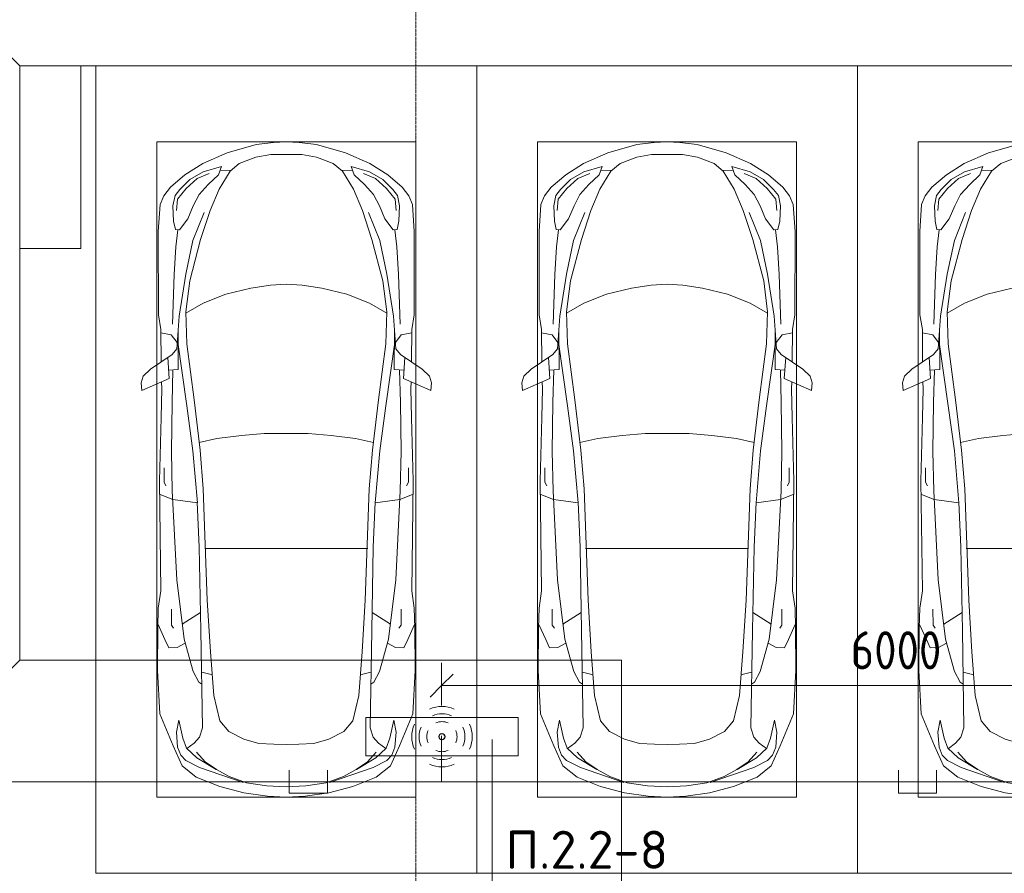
# Model space of a CAD drawing. Header units: millimetres. Extents: x -32229 to 288056, y -13689 to 125138.
# Tile 38 of 193: x 10735 to 17200, y 47650 to 53253. Entities that reach past the tile are written whole.
import ezdxf

# ---------------------------------------------------------------- set-up
doc = ezdxf.new("R2010")
doc.units = ezdxf.units.MM
doc.linetypes.add('ADSK_Линия сетки', pattern=[25, 20, -2.5, 0, -2.5])
for name, color, linetype, lineweight in [('A-ANNO-DIMS', 7, 'Continuous', 9), ('A-ANNO-DIMS-200', 7, 'Continuous', 9), ('A-ANNO-NOTE', 7, 'Continuous', 18), ('A-DETL-GENF', 7, 'Continuous', 18), ('A-DETL-THIN', 7, 'Continuous', 9), ('A-FLOR', 7, 'Continuous', 18), ('C-PRKG', 7, 'Continuous', 18), ('G-ANNO-TEXT', 7, 'Continuous', 9), ('S-COLS', 7, 'Continuous', 18), ('S-GRID', 7, 'Continuous', 9)]:
    doc.layers.add(name, color=color, linetype=linetype, lineweight=lineweight)
doc.layers.add('A-DETL', color=7, linetype='Continuous', lineweight=9, true_color=0x00a600)
doc.styles.add('GOST Common_3', font='GOST_Common.ttf', dxfattribs={"width": 0.9, "height": 250})
doc.styles.add('ISOCPEUR', font='isocpeur.ttf', dxfattribs={"height": 250})
doc.dimstyles.new('ГОСТ_2_5_мм2', dxfattribs={"dimscale": 304.8, "dimtxt": 251.428749, "dimasz": 0.492126, "dimexe": 0.492126, "dimexo": 0.656168, "dimgap": 0.098425, "dimtad": 1, "dimdec": 0, "dimdsep": 46, "dimtxsty": 'GOST Common_3', "dimblk1": 'OBLIQUE', "dimblk2": 'OBLIQUE', "dimsah": 1, "dimcen": 0.09, "dimazin": 2, "dimtfac": 1, "dimtdec": 4, "dimtix": 1, "dimtmove": 0, "dimatfit": 3, "dimfxl": 1, "dimtvp": 1, "dimtolj": 1, "dimtzin": 0, "dimarcsym": 2})

# ---------------------------------------------------------------- blocks, each defined once
blk = doc.blocks.new('АР_Машиноместо - 5300x2500_С-V40--02 ЭО')
at = {"layer": 'A-DETL-GENF', "color": 253, "lineweight": 13, "true_color": 0xaaaaaa}
for p, q in [((1126.4, 4794.1), (970.2, 4771.8)), ((1250, 4800), (1126.4, 4794.1)), ((1250, 4800), (1373.6, 4794.1)), ((1373.6, 4794.1), (1529.8, 4771.8)), ((812.7, 4729.4), (659.1, 4669.9)), ((970.2, 4771.8), (812.7, 4729.4)), ((1122.2, 4726.4), (988.2, 4706.7)), ((1250, 4731.7), (1122.2, 4726.4)), ((1250, 4731.7), (1377.8, 4726.4)), ((1377.8, 4726.4), (1511.8, 4706.7)), ((1529.8, 4771.8), (1687.3, 4729.4)), ((1687.3, 4729.4), (1840.9, 4669.9)), ((659.1, 4669.9), (565.9, 4595.1)), ((680.7, 4606.5), (967, 4703.6)), ((873.9, 4665.1), (791.3, 4619.7)), ((988.2, 4706.7), (873.9, 4665.1)), ((1511.8, 4706.7), (1626.1, 4665.1)), ((1819.3, 4606.5), (1533, 4703.6)), ((1626.1, 4665.1), (1708.7, 4619.7)), ((1840.9, 4669.9), (1934.1, 4595.1)), ((565.9, 4595.1), (507.1, 4462.6)), ((590.7, 4560.1), (680.7, 4606.5)), ((788.5, 4617.7), (661.8, 4543.1)), ((791.3, 4619.7), (717.1, 4568.9)), ((1708.7, 4619.7), (1782.9, 4568.9)), ((1711.5, 4617.7), (1838.2, 4543.1)), ((1909.3, 4560.1), (1819.3, 4606.5)), ((1934.1, 4595.1), (1992.9, 4462.6)), ((557.5, 4525.7), (590.7, 4560.1)), ((661.8, 4543.1), (594.6, 4479.3)), ((717.1, 4568.9), (659.6, 4505.3)), ((1782.9, 4568.9), (1840.4, 4505.3)), ((1838.2, 4543.1), (1905.4, 4479.3)), ((1942.5, 4525.7), (1909.3, 4560.1)), ((507.1, 4462.6), (419.6, 4254.2)), ((528.4, 4374.7), (536.4, 4471.4)), ((536.4, 4471.4), (557.5, 4525.7)), ((594.6, 4479.3), (569.5, 4413.1)), ((645, 4445.5), (597.3, 4481.4)), ((1855, 4445.5), (1902.7, 4481.4)), ((1905.4, 4479.3), (1930.5, 4413.1)), ((1963.6, 4471.4), (1942.5, 4525.7)), ((1971.6, 4374.7), (1963.6, 4471.4)), ((1992.9, 4462.6), (2080.4, 4254.2)), ((569.5, 4413.1), (543.7, 4295.1)), ((679.6, 4406.3), (645, 4445.5)), ((699.7, 4345.5), (679.6, 4406.3)), ((872.7, 4370.2), (970.5, 4419.3)), ((970.5, 4419.3), (1069.6, 4447.3)), ((1069.6, 4447.3), (1167.1, 4453.2)), ((1167.1, 4453.2), (1250, 4453.9)), ((1332.9, 4453.2), (1250, 4453.9)), ((1430.4, 4447.3), (1332.9, 4453.2)), ((1529.5, 4419.3), (1430.4, 4447.3)), ((1627.3, 4370.2), (1529.5, 4419.3)), ((1800.3, 4345.5), (1820.4, 4406.3)), ((1820.4, 4406.3), (1855, 4445.5)), ((1930.5, 4413.1), (1956.3, 4295.1)), ((543.7, 4295.1), (528.4, 4374.7)), ((689.3, 3705.5), (699.7, 4345.5)), ((812.5, 4298.9), (872.7, 4370.2)), ((1687.5, 4298.9), (1627.3, 4370.2)), ((1810.7, 3705.5), (1800.3, 4345.5)), ((1956.3, 4295.1), (1971.6, 4374.7)), ((774.4, 4132.9), (812.5, 4298.9)), ((1725.6, 4132.9), (1687.5, 4298.9)), ((419.6, 4254.2), (403.4, 3968)), ((2080.4, 4254.2), (2096.6, 3968)), ((752.2, 3845.6), (774.4, 4132.9)), ((1747.8, 3845.6), (1725.6, 4132.9)), ((638.7, 3975.4), (675.2, 4045.5)), ((675.2, 4045.5), (694.6, 4057.6)), ((1824.8, 4045.5), (1805.4, 4057.6)), ((1861.3, 3975.4), (1824.8, 4045.5)), ((403.4, 3968), (405.6, 3688.5)), ((578.7, 3762.9), (638.7, 3975.4)), ((1921.3, 3762.9), (1861.3, 3975.4)), ((2096.6, 3968), (2094.4, 3688.5)), ((453.1, 3766.3), (478.4, 3819.3)), ((478.4, 3819.3), (532.5, 3818.1)), ((532.5, 3818.1), (585.5, 3790.5)), ((731.2, 3507.6), (752.2, 3845.6)), ((1768.8, 3507.6), (1747.8, 3845.6)), ((1967.5, 3818.1), (1914.5, 3790.5)), ((2021.6, 3819.3), (1967.5, 3818.1)), ((2046.9, 3766.3), (2021.6, 3819.3)), ((408.2, 3667), (453.1, 3766.3)), ((530.9, 3374.8), (578.7, 3762.9)), ((1969.1, 3374.8), (1921.3, 3762.9)), ((2091.8, 3667), (2046.9, 3766.3)), ((405.6, 3688.5), (409.5, 3560)), ((496.8, 3671.6), (510.1, 3691.5)), ((678.7, 3159.5), (689.3, 3705.5)), ((1821.3, 3159.5), (1810.7, 3705.5)), ((2003.2, 3671.6), (1989.9, 3691.5)), ((2094.4, 3688.5), (2090.5, 3560)), ((495.5, 3566.1), (496.8, 3671.6)), ((687.1, 3588.8), (566.5, 3663.9)), ((1812.9, 3588.8), (1933.5, 3663.9)), ((2004.5, 3566.1), (2003.2, 3671.6)), ((409.5, 3560), (426.5, 3446.8)), ((2090.5, 3560), (2073.5, 3446.8)), ((704.9, 2775.5), (731.2, 3507.6)), ((1795.1, 2775.5), (1768.8, 3507.6)), ((426.5, 3446.8), (417.5, 2723)), ((2073.5, 3446.8), (2082.5, 2723)), ((501.4, 2789.7), (530.9, 3374.8)), ((1998.6, 2789.7), (1969.1, 3374.8)), ((665.6, 2864.6), (678.7, 3159.5)), ((1834.4, 2864.6), (1821.3, 3159.5)), ((505.1, 2846.9), (420.9, 2813.3)), ((665.8, 2867.4), (505.1, 2846.9)), ((636.6, 2526.5), (665.8, 2867.4)), ((1834.2, 2867.4), (1994.9, 2846.9)), ((1863.4, 2526.5), (1834.2, 2867.4)), ((1994.9, 2846.9), (2079.1, 2813.3)), ((495.7, 2532.3), (501.4, 2789.7)), ((2004.3, 2532.3), (1998.6, 2789.7)), ((417.5, 2723), (428.2, 2308.5)), ((447.8, 2733.7), (459.7, 2756.2)), ((447.8, 2638.7), (447.8, 2733.7)), ((684.2, 2522.3), (704.9, 2775.5)), ((1815.8, 2522.3), (1795.1, 2775.5)), ((2052.2, 2733.7), (2040.3, 2756.2)), ((2052.2, 2638.7), (2052.2, 2733.7)), ((2082.5, 2723), (2071.8, 2308.5)), ((500, 2210.1), (495.7, 2532.3)), ((636.6, 2526.5), (597, 2231)), ((644.6, 2191.8), (684.2, 2522.3)), ((1855.4, 2191.8), (1815.8, 2522.3)), ((1863.4, 2526.5), (1903, 2231)), ((2000, 2210.1), (2004.3, 2532.3)), ((428.2, 2308.5), (432.3, 2119.9)), ((2071.8, 2308.5), (2067.7, 2119.9)), ((505.9, 1996), (500, 2210.1)), ((597, 2231), (535, 1798.3)), ((1903, 2231), (1965, 1798.3)), ((1994.1, 1996), (2000, 2210.1)), ((595.8, 1824.8), (644.6, 2191.8)), ((1904.2, 1824.8), (1855.4, 2191.8)), ((296.8, 2079.9), (301.4, 2130.5)), ((309.5, 2036.1), (296.8, 2079.9)), ((301.4, 2130.5), (479.9, 2052.9)), ((432.3, 2119.9), (430.7, 2073.9)), ((2198.6, 2130.5), (2020.1, 2052.9)), ((2067.7, 2119.9), (2069.3, 2073.9)), ((2190.5, 2036.1), (2203.2, 2079.9)), ((2203.2, 2079.9), (2198.6, 2130.5)), ((357.8, 1990.1), (309.5, 2036.1)), ((479.9, 2052.9), (471, 1914.3)), ((2020.1, 2052.9), (2029, 1914.3)), ((2142.2, 1990.1), (2190.5, 2036.1)), ((500.6, 1894.5), (357.8, 1990.1)), ((426.5, 1730.9), (427.5, 1943)), ((540.9, 1993.7), (476.3, 1997.9)), ((540.9, 1993.7), (539.8, 1733.1)), ((1959.1, 1993.7), (2023.7, 1997.9)), ((1959.1, 1993.7), (1960.2, 1733.1)), ((1999.4, 1894.5), (2142.2, 1990.1)), ((2073.5, 1730.9), (2072.5, 1943)), ((530.6, 1857.6), (500.6, 1894.5)), ((1969.4, 1857.6), (1999.4, 1894.5)), ((533.6, 1816.8), (495, 1765.3)), ((546.5, 1642.6), (530.6, 1857.6)), ((589.4, 1615.5), (595.8, 1824.8)), ((1910.6, 1615.5), (1904.2, 1824.8)), ((1953.5, 1642.6), (1969.4, 1857.6)), ((1966.4, 1816.8), (2005, 1765.3)), ((495, 1765.3), (426.6, 1753.4)), ((2005, 1765.3), (2073.4, 1753.4)), ((410.6, 1634.2), (426.5, 1730.9)), ((2089.4, 1634.2), (2073.5, 1730.9)), ((409.5, 1087), (410.6, 1634.2)), ((590.4, 1624.3), (703.6, 1557.1)), ((1909.6, 1624.3), (1796.4, 1557.1)), ((2090.5, 1087), (2089.4, 1634.2)), ((615.4, 1410.3), (589.4, 1615.5)), ((703.6, 1557.1), (852.8, 1499)), ((1796.4, 1557.1), (1647.2, 1499)), ((1884.6, 1410.3), (1910.6, 1615.5)), ((852.8, 1499), (1016.6, 1459.9)), ((1647.2, 1499), (1483.4, 1459.9)), ((1016.6, 1459.9), (1146.9, 1439.4)), ((1146.9, 1439.4), (1250, 1434.1)), ((1353.1, 1439.4), (1250, 1434.1)), ((1483.4, 1459.9), (1353.1, 1439.4)), ((687.4, 1141), (615.4, 1410.3)), ((1812.6, 1141), (1884.6, 1410.3)), ((749.2, 950.3), (687.4, 1141)), ((1750.8, 950.3), (1812.6, 1141)), ((420.9, 910.7), (409.5, 1087)), ((510.2, 1018.7), (521.5, 1074.5)), ((521.5, 1074.5), (548.5, 1076.2)), ((548.5, 1076.2), (603.4, 1004.8)), ((1951.5, 1076.2), (1896.6, 1004.8)), ((1978.5, 1074.5), (1951.5, 1076.2)), ((1989.8, 1018.7), (1978.5, 1074.5)), ((2079.1, 910.7), (2090.5, 1087)), ((505.7, 920), (510.2, 1018.7)), ((603.4, 1004.8), (639.1, 920)), ((1896.6, 1004.8), (1860.9, 920)), ((1994.3, 920), (1989.8, 1018.7)), ((445.9, 853.1), (420.9, 910.7)), ((519.1, 851.5), (505.7, 920)), ((639.1, 920), (677.4, 843.7)), ((809.1, 809.4), (749.2, 950.3)), ((1690.9, 809.4), (1750.8, 950.3)), ((1860.9, 920), (1822.6, 843.7)), ((1980.9, 851.5), (1994.3, 920)), ((2054.1, 853.1), (2079.1, 910.7)), ((489, 795.6), (445.9, 853.1)), ((550, 812.3), (519.1, 851.5)), ((677.4, 843.7), (737.5, 778.3)), ((1822.6, 843.7), (1762.5, 778.3)), ((1950, 812.3), (1980.9, 851.5)), ((2011, 795.6), (2054.1, 853.1)), ((584.4, 714.6), (489, 795.6)), ((616.5, 746.4), (550, 812.3)), ((737.5, 778.3), (804.5, 715.7)), ((881.5, 691.6), (809.1, 809.4)), ((1618.5, 691.6), (1690.9, 809.4)), ((1762.5, 778.3), (1695.5, 715.7)), ((1883.5, 746.4), (1950, 812.3)), ((1915.6, 714.6), (2011, 795.6)), ((701.8, 640.4), (584.4, 714.6)), ((703.5, 696.4), (616.5, 746.4)), ((804.5, 715.7), (824.6, 660.9)), ((1695.5, 715.7), (1675.4, 660.9)), ((1796.5, 696.4), (1883.5, 746.4)), ((1798.2, 640.4), (1915.6, 714.6)), ((824.6, 660.9), (703.5, 696.4)), ((888.4, 685.9), (815.2, 686.6)), ((941.4, 642.2), (881.5, 691.6)), ((1558.6, 642.2), (1618.5, 691.6)), ((1611.6, 685.9), (1684.8, 686.6)), ((1675.4, 660.9), (1796.5, 696.4)), ((861.8, 571.6), (701.8, 640.4)), ((1050.7, 599.4), (941.4, 642.2)), ((1148.8, 583), (1050.7, 599.4)), ((1250, 581.6), (1148.8, 583)), ((1250, 581.6), (1351.2, 583)), ((1351.2, 583), (1449.3, 599.4)), ((1449.3, 599.4), (1558.6, 642.2)), ((1638.2, 571.6), (1798.2, 640.4)), ((1052.6, 517.5), (861.8, 571.6)), ((1165.1, 503.1), (1052.6, 517.5)), ((1334.9, 503.1), (1447.4, 517.5)), ((1447.4, 517.5), (1638.2, 571.6)), ((1250, 500), (1165.1, 503.1)), ((1250, 500), (1334.9, 503.1))]:
    blk.add_line(p, q, dxfattribs=at)
at = {"layer": 'A-DETL-GENF', "color": 254, "lineweight": 13, "true_color": 0xd4d4d4}
for p, q in [((694.6, 3980.4), (765.1, 3996.8)), ((1805.4, 3980.4), (1734.9, 3996.8)), ((715.1, 3168.3), (1250, 3167.3)), ((1784.9, 3168.3), (1250, 3167.3)), ((677.9, 2473), (794.6, 2446)), ((1822.1, 2473), (1705.4, 2446)), ((794.6, 2446), (955.7, 2426.8)), ((955.7, 2426.8), (1105.5, 2413.7)), ((1105.5, 2413.7), (1250, 2412.9)), ((1394.5, 2413.7), (1250, 2412.9)), ((1544.3, 2426.8), (1394.5, 2413.7)), ((1705.4, 2446), (1544.3, 2426.8)), ((513.9, 1368.9), (502.3, 1696.3)), ((1986.1, 1368.9), (1997.7, 1696.3)), ((590.3, 1367.8), (546.5, 1642.6)), ((1909.7, 1367.8), (1953.5, 1642.6)), ((524.9, 1188.6), (513.9, 1368.9)), ((636.7, 1146), (590.3, 1367.8)), ((1863.3, 1146), (1909.7, 1367.8)), ((1975.1, 1188.6), (1986.1, 1368.9)), ((537.4, 1076.1), (524.9, 1188.6)), ((1962.6, 1076.1), (1975.1, 1188.6)), ((710.2, 962.8), (636.7, 1146)), ((1789.8, 962.8), (1863.3, 1146)), ((534.5, 874.4), (528.1, 949.5)), ((1965.5, 874.4), (1971.9, 949.5)), ((591.7, 805), (534.5, 874.4)), ((1908.3, 805), (1965.5, 874.4)), ((664.7, 739.9), (591.7, 805)), ((1835.3, 739.9), (1908.3, 805)), ((742.6, 707.8), (664.7, 739.9)), ((1757.4, 707.8), (1835.3, 739.9))]:
    blk.add_line(p, q, dxfattribs=at)
at = {"layer": 'C-PRKG', "color": 253, "lineweight": 13, "true_color": 0xaaaaaa}
for p, q in [((2500, 5300), (0, 5300)), ((0, 0), (0, 5300)), ((2500, 0), (2500, 5300)), ((400, 4800), (2100, 4800)), ((400, 500), (400, 4800)), ((2100, 500), (2100, 4800)), ((400, 500), (2100, 500)), ((2500, 0), (0, 0))]:
    blk.add_line(p, q, dxfattribs=at)
blk = doc.blocks.new('АР_Машиноместо - 5300x2500_С-V39--02 ЭО')
at = {"layer": 'A-DETL-GENF', "color": 253, "lineweight": 13, "true_color": 0xaaaaaa}
for p, q in [((1165.1, -503.1), (1052.6, -517.5)), ((1250, -500), (1165.1, -503.1)), ((1250, -500), (1334.9, -503.1)), ((1334.9, -503.1), (1447.4, -517.5)), ((861.8, -571.6), (701.8, -640.4)), ((1052.6, -517.5), (861.8, -571.6)), ((1250, -581.6), (1148.8, -583)), ((1250, -581.6), (1351.2, -583)), ((1447.4, -517.5), (1638.2, -571.6)), ((1638.2, -571.6), (1798.2, -640.4)), ((701.8, -640.4), (584.4, -714.6)), ((941.4, -642.2), (881.5, -691.6)), ((1050.7, -599.4), (941.4, -642.2)), ((1148.8, -583), (1050.7, -599.4)), ((1351.2, -583), (1449.3, -599.4)), ((1449.3, -599.4), (1558.6, -642.2)), ((1558.6, -642.2), (1618.5, -691.6)), ((1798.2, -640.4), (1915.6, -714.6)), ((703.5, -696.4), (616.5, -746.4)), ((824.6, -660.9), (703.5, -696.4)), ((804.5, -715.7), (824.6, -660.9)), ((881.5, -691.6), (809.1, -809.4)), ((888.4, -685.9), (815.2, -686.6)), ((1611.6, -685.9), (1684.8, -686.6)), ((1618.5, -691.6), (1690.9, -809.4)), ((1695.5, -715.7), (1675.4, -660.9)), ((1675.4, -660.9), (1796.5, -696.4)), ((1796.5, -696.4), (1883.5, -746.4)), ((584.4, -714.6), (489, -795.6)), ((616.5, -746.4), (550, -812.3)), ((737.5, -778.3), (804.5, -715.7)), ((1762.5, -778.3), (1695.5, -715.7)), ((1883.5, -746.4), (1950, -812.3)), ((1915.6, -714.6), (2011, -795.6)), ((489, -795.6), (445.9, -853.1)), ((550, -812.3), (519.1, -851.5)), ((677.4, -843.7), (737.5, -778.3)), ((809.1, -809.4), (749.2, -950.3)), ((1690.9, -809.4), (1750.8, -950.3)), ((1822.6, -843.7), (1762.5, -778.3)), ((1950, -812.3), (1980.9, -851.5)), ((2011, -795.6), (2054.1, -853.1)), ((445.9, -853.1), (420.9, -910.7)), ((519.1, -851.5), (505.7, -920)), ((639.1, -920), (677.4, -843.7)), ((1860.9, -920), (1822.6, -843.7)), ((1980.9, -851.5), (1994.3, -920)), ((2054.1, -853.1), (2079.1, -910.7)), ((420.9, -910.7), (409.5, -1087)), ((505.7, -920), (510.2, -1018.7)), ((603.4, -1004.8), (639.1, -920)), ((749.2, -950.3), (687.4, -1141)), ((1750.8, -950.3), (1812.6, -1141)), ((1896.6, -1004.8), (1860.9, -920)), ((1994.3, -920), (1989.8, -1018.7)), ((2079.1, -910.7), (2090.5, -1087)), ((510.2, -1018.7), (521.5, -1074.5)), ((548.5, -1076.2), (603.4, -1004.8)), ((1951.5, -1076.2), (1896.6, -1004.8)), ((1989.8, -1018.7), (1978.5, -1074.5)), ((409.5, -1087), (410.6, -1634.2)), ((521.5, -1074.5), (548.5, -1076.2)), ((1978.5, -1074.5), (1951.5, -1076.2)), ((2090.5, -1087), (2089.4, -1634.2)), ((687.4, -1141), (615.4, -1410.3)), ((1812.6, -1141), (1884.6, -1410.3)), ((615.4, -1410.3), (589.4, -1615.5)), ((1884.6, -1410.3), (1910.6, -1615.5)), ((852.8, -1499), (1016.6, -1459.9)), ((1016.6, -1459.9), (1146.9, -1439.4)), ((1146.9, -1439.4), (1250, -1434.1)), ((1353.1, -1439.4), (1250, -1434.1)), ((1483.4, -1459.9), (1353.1, -1439.4)), ((1647.2, -1499), (1483.4, -1459.9)), ((703.6, -1557.1), (852.8, -1499)), ((1796.4, -1557.1), (1647.2, -1499)), ((589.4, -1615.5), (595.8, -1824.8)), ((590.4, -1624.3), (703.6, -1557.1)), ((1909.6, -1624.3), (1796.4, -1557.1)), ((1910.6, -1615.5), (1904.2, -1824.8)), ((410.6, -1634.2), (426.5, -1730.9)), ((546.5, -1642.6), (530.6, -1857.6)), ((1953.5, -1642.6), (1969.4, -1857.6)), ((2089.4, -1634.2), (2073.5, -1730.9)), ((426.5, -1730.9), (427.5, -1943)), ((540.9, -1993.7), (539.8, -1733.1)), ((1959.1, -1993.7), (1960.2, -1733.1)), ((2073.5, -1730.9), (2072.5, -1943)), ((495, -1765.3), (426.6, -1753.4)), ((533.6, -1816.8), (495, -1765.3)), ((597, -2231), (535, -1798.3)), ((1903, -2231), (1965, -1798.3)), ((1966.4, -1816.8), (2005, -1765.3)), ((2005, -1765.3), (2073.4, -1753.4)), ((530.6, -1857.6), (500.6, -1894.5)), ((595.8, -1824.8), (644.6, -2191.8)), ((1904.2, -1824.8), (1855.4, -2191.8)), ((1969.4, -1857.6), (1999.4, -1894.5)), ((500.6, -1894.5), (357.8, -1990.1)), ((479.9, -2052.9), (471, -1914.3)), ((1999.4, -1894.5), (2142.2, -1990.1)), ((2020.1, -2052.9), (2029, -1914.3)), ((357.8, -1990.1), (309.5, -2036.1)), ((540.9, -1993.7), (476.3, -1997.9)), ((505.9, -1996), (500, -2210.1)), ((1959.1, -1993.7), (2023.7, -1997.9)), ((1994.1, -1996), (2000, -2210.1)), ((2142.2, -1990.1), (2190.5, -2036.1)), ((309.5, -2036.1), (296.8, -2079.9)), ((301.4, -2130.5), (479.9, -2052.9)), ((2198.6, -2130.5), (2020.1, -2052.9)), ((2190.5, -2036.1), (2203.2, -2079.9)), ((296.8, -2079.9), (301.4, -2130.5)), ((428.2, -2308.5), (432.3, -2119.9)), ((432.3, -2119.9), (430.7, -2073.9)), ((2067.7, -2119.9), (2069.3, -2073.9)), ((2071.8, -2308.5), (2067.7, -2119.9)), ((2203.2, -2079.9), (2198.6, -2130.5)), ((644.6, -2191.8), (684.2, -2522.3)), ((1855.4, -2191.8), (1815.8, -2522.3)), ((500, -2210.1), (495.7, -2532.3)), ((636.6, -2526.5), (597, -2231)), ((1863.4, -2526.5), (1903, -2231)), ((2000, -2210.1), (2004.3, -2532.3)), ((417.5, -2723), (428.2, -2308.5)), ((2082.5, -2723), (2071.8, -2308.5)), ((495.7, -2532.3), (501.4, -2789.7)), ((636.6, -2526.5), (665.8, -2867.4)), ((684.2, -2522.3), (704.9, -2775.5)), ((1815.8, -2522.3), (1795.1, -2775.5)), ((1863.4, -2526.5), (1834.2, -2867.4)), ((2004.3, -2532.3), (1998.6, -2789.7)), ((447.8, -2638.7), (447.8, -2733.7)), ((2052.2, -2638.7), (2052.2, -2733.7)), ((426.5, -3446.8), (417.5, -2723)), ((447.8, -2733.7), (459.7, -2756.2)), ((704.9, -2775.5), (731.2, -3507.6)), ((1795.1, -2775.5), (1768.8, -3507.6)), ((2052.2, -2733.7), (2040.3, -2756.2)), ((2073.5, -3446.8), (2082.5, -2723)), ((505.1, -2846.9), (420.9, -2813.3)), ((501.4, -2789.7), (530.9, -3374.8)), ((1998.6, -2789.7), (1969.1, -3374.8)), ((1994.9, -2846.9), (2079.1, -2813.3)), ((665.8, -2867.4), (505.1, -2846.9)), ((665.6, -2864.6), (678.7, -3159.5)), ((1834.4, -2864.6), (1821.3, -3159.5)), ((1834.2, -2867.4), (1994.9, -2846.9)), ((678.7, -3159.5), (689.3, -3705.5)), ((1821.3, -3159.5), (1810.7, -3705.5)), ((530.9, -3374.8), (578.7, -3762.9)), ((1969.1, -3374.8), (1921.3, -3762.9)), ((409.5, -3560), (426.5, -3446.8)), ((2090.5, -3560), (2073.5, -3446.8)), ((731.2, -3507.6), (752.2, -3845.6)), ((1768.8, -3507.6), (1747.8, -3845.6)), ((405.6, -3688.5), (409.5, -3560)), ((495.5, -3566.1), (496.8, -3671.6)), ((687.1, -3588.8), (566.5, -3663.9)), ((1812.9, -3588.8), (1933.5, -3663.9)), ((2004.5, -3566.1), (2003.2, -3671.6)), ((2094.4, -3688.5), (2090.5, -3560)), ((408.2, -3667), (453.1, -3766.3)), ((496.8, -3671.6), (510.1, -3691.5)), ((2003.2, -3671.6), (1989.9, -3691.5)), ((2091.8, -3667), (2046.9, -3766.3)), ((403.4, -3968), (405.6, -3688.5)), ((689.3, -3705.5), (699.7, -4345.5)), ((1810.7, -3705.5), (1800.3, -4345.5)), ((2096.6, -3968), (2094.4, -3688.5)), ((453.1, -3766.3), (478.4, -3819.3)), ((532.5, -3818.1), (585.5, -3790.5)), ((578.7, -3762.9), (638.7, -3975.4)), ((1921.3, -3762.9), (1861.3, -3975.4)), ((1967.5, -3818.1), (1914.5, -3790.5)), ((2046.9, -3766.3), (2021.6, -3819.3)), ((478.4, -3819.3), (532.5, -3818.1)), ((752.2, -3845.6), (774.4, -4132.9)), ((1747.8, -3845.6), (1725.6, -4132.9)), ((2021.6, -3819.3), (1967.5, -3818.1)), ((419.6, -4254.2), (403.4, -3968)), ((638.7, -3975.4), (675.2, -4045.5)), ((1861.3, -3975.4), (1824.8, -4045.5)), ((2080.4, -4254.2), (2096.6, -3968)), ((675.2, -4045.5), (694.6, -4057.6)), ((1824.8, -4045.5), (1805.4, -4057.6)), ((774.4, -4132.9), (812.5, -4298.9)), ((1725.6, -4132.9), (1687.5, -4298.9)), ((507.1, -4462.6), (419.6, -4254.2)), ((1992.9, -4462.6), (2080.4, -4254.2)), ((543.7, -4295.1), (528.4, -4374.7)), ((569.5, -4413.1), (543.7, -4295.1)), ((812.5, -4298.9), (872.7, -4370.2)), ((1687.5, -4298.9), (1627.3, -4370.2)), ((1930.5, -4413.1), (1956.3, -4295.1)), ((1956.3, -4295.1), (1971.6, -4374.7)), ((528.4, -4374.7), (536.4, -4471.4)), ((699.7, -4345.5), (679.6, -4406.3)), ((872.7, -4370.2), (970.5, -4419.3)), ((1627.3, -4370.2), (1529.5, -4419.3)), ((1800.3, -4345.5), (1820.4, -4406.3)), ((1971.6, -4374.7), (1963.6, -4471.4)), ((594.6, -4479.3), (569.5, -4413.1)), ((645, -4445.5), (597.3, -4481.4)), ((679.6, -4406.3), (645, -4445.5)), ((970.5, -4419.3), (1069.6, -4447.3)), ((1069.6, -4447.3), (1167.1, -4453.2)), ((1167.1, -4453.2), (1250, -4453.9)), ((1332.9, -4453.2), (1250, -4453.9)), ((1430.4, -4447.3), (1332.9, -4453.2)), ((1529.5, -4419.3), (1430.4, -4447.3)), ((1820.4, -4406.3), (1855, -4445.5)), ((1855, -4445.5), (1902.7, -4481.4)), ((1905.4, -4479.3), (1930.5, -4413.1)), ((565.9, -4595.1), (507.1, -4462.6)), ((536.4, -4471.4), (557.5, -4525.7)), ((557.5, -4525.7), (590.7, -4560.1)), ((661.8, -4543.1), (594.6, -4479.3)), ((717.1, -4568.9), (659.6, -4505.3)), ((1782.9, -4568.9), (1840.4, -4505.3)), ((1838.2, -4543.1), (1905.4, -4479.3)), ((1942.5, -4525.7), (1909.3, -4560.1)), ((1934.1, -4595.1), (1992.9, -4462.6)), ((1963.6, -4471.4), (1942.5, -4525.7)), ((590.7, -4560.1), (680.7, -4606.5)), ((788.5, -4617.7), (661.8, -4543.1)), ((791.3, -4619.7), (717.1, -4568.9)), ((1708.7, -4619.7), (1782.9, -4568.9)), ((1711.5, -4617.7), (1838.2, -4543.1)), ((1909.3, -4560.1), (1819.3, -4606.5)), ((659.1, -4669.9), (565.9, -4595.1)), ((680.7, -4606.5), (967, -4703.6)), ((873.9, -4665.1), (791.3, -4619.7)), ((1819.3, -4606.5), (1533, -4703.6)), ((1626.1, -4665.1), (1708.7, -4619.7)), ((1840.9, -4669.9), (1934.1, -4595.1)), ((812.7, -4729.4), (659.1, -4669.9)), ((988.2, -4706.7), (873.9, -4665.1)), ((1122.2, -4726.4), (988.2, -4706.7)), ((1377.8, -4726.4), (1511.8, -4706.7)), ((1511.8, -4706.7), (1626.1, -4665.1)), ((1687.3, -4729.4), (1840.9, -4669.9)), ((970.2, -4771.8), (812.7, -4729.4)), ((1126.4, -4794.1), (970.2, -4771.8)), ((1250, -4731.7), (1122.2, -4726.4)), ((1250, -4731.7), (1377.8, -4726.4)), ((1373.6, -4794.1), (1529.8, -4771.8)), ((1529.8, -4771.8), (1687.3, -4729.4)), ((1250, -4800), (1126.4, -4794.1)), ((1250, -4800), (1373.6, -4794.1))]:
    blk.add_line(p, q, dxfattribs=at)
at = {"layer": 'A-DETL-GENF', "color": 254, "lineweight": 13, "true_color": 0xd4d4d4}
for p, q in [((742.6, -707.8), (664.7, -739.9)), ((1757.4, -707.8), (1835.3, -739.9)), ((664.7, -739.9), (591.7, -805)), ((1835.3, -739.9), (1908.3, -805)), ((591.7, -805), (534.5, -874.4)), ((1908.3, -805), (1965.5, -874.4)), ((534.5, -874.4), (528.1, -949.5)), ((1965.5, -874.4), (1971.9, -949.5)), ((710.2, -962.8), (636.7, -1146)), ((1789.8, -962.8), (1863.3, -1146)), ((537.4, -1076.1), (524.9, -1188.6)), ((1962.6, -1076.1), (1975.1, -1188.6)), ((636.7, -1146), (590.3, -1367.8)), ((1863.3, -1146), (1909.7, -1367.8)), ((524.9, -1188.6), (513.9, -1368.9)), ((1975.1, -1188.6), (1986.1, -1368.9)), ((513.9, -1368.9), (502.3, -1696.3)), ((590.3, -1367.8), (546.5, -1642.6)), ((1909.7, -1367.8), (1953.5, -1642.6)), ((1986.1, -1368.9), (1997.7, -1696.3)), ((677.9, -2473), (794.6, -2446)), ((794.6, -2446), (955.7, -2426.8)), ((955.7, -2426.8), (1105.5, -2413.7)), ((1105.5, -2413.7), (1250, -2412.9)), ((1394.5, -2413.7), (1250, -2412.9)), ((1544.3, -2426.8), (1394.5, -2413.7)), ((1705.4, -2446), (1544.3, -2426.8)), ((1822.1, -2473), (1705.4, -2446)), ((715.1, -3168.3), (1250, -3167.3)), ((1784.9, -3168.3), (1250, -3167.3)), ((694.6, -3980.4), (765.1, -3996.8)), ((1805.4, -3980.4), (1734.9, -3996.8))]:
    blk.add_line(p, q, dxfattribs=at)
at = {"layer": 'C-PRKG', "color": 253, "lineweight": 13, "true_color": 0xaaaaaa}
for p, q in [((2500, 0), (0, 0)), ((0, 0), (0, -5300)), ((2500, 0), (2500, -5300)), ((400, -500), (400, -4800)), ((400, -500), (2100, -500)), ((2100, -500), (2100, -4800)), ((400, -4800), (2100, -4800)), ((2500, -5300), (0, -5300))]:
    blk.add_line(p, q, dxfattribs=at)
blk = doc.blocks.new('Наметкина 10_РД_АР_П_rvt-1--02 ЭО')
at = {"layer": 'A-FLOR', "color": 253, "lineweight": 13, "true_color": 0xaaaaaa}
for p, q in [((10735.3, 52950), (8085.3, 55600)), ((18835.3, 52950), (11135.3, 52950)), ((18835.3, 52950), (11135.3, 52950)), ((10735.3, 51750), (10735.3, 49050)), ((10735.3, 51750), (10735.3, 49050)), ((8085.3, 46400), (10735.3, 49050)), ((10735.3, 49050), (14685.3, 49050)), ((10735.3, 49050), (14685.3, 49050)), ((14685.3, 49050), (14685.3, 46850))]:
    blk.add_line(p, q, dxfattribs=at)
at = {"layer": 'S-COLS', "color": 253, "lineweight": 15, "true_color": 0xaaaaaa}
for p, q in [((11135.3, 52950), (10735.3, 52950)), ((10735.3, 52950), (10735.3, 51750)), ((11135.3, 51750), (11135.3, 52950)), ((10735.3, 51750), (11135.3, 51750))]:
    blk.add_line(p, q, dxfattribs=at)
at = {"layer": 'C-PRKG', "color": 253, "lineweight": 13, "true_color": 0xaaaaaa}
for p in [(11235.3, 52950), (13735.3, 52950)]:
    blk.add_blockref('АР_Машиноместо - 5300x2500_С-V39--02 ЭО', p, dxfattribs=at)
at = {"layer": 'C-PRKG', "color": 253, "lineweight": 13, "true_color": 0xaaaaaa, "rotation": 180}
blk.add_blockref('АР_Машиноместо - 5300x2500_С-V40--02 ЭО', (18735.3, 52950), dxfattribs=at)
blk = doc.blocks.new('DIMBLOCK104--02 ЭО')
at = {"layer": 'A-ANNO-DIMS-200'}
for p, q in [((13505.4, 48751.4), (13505.4, 49031.9)), ((19505.3, 48751.4), (19505.3, 49031.9)), ((13505.4, 48881.9), (13580.4, 48956.9)), ((19505.3, 48881.9), (19580.3, 48956.9)), ((13505.4, 48881.9), (13430.4, 48806.9)), ((13505.4, 48881.9), (19505.3, 48881.9)), ((13505.4, 48881.9), (13505.4, 48751.4)), ((19505.3, 48881.9), (19430.3, 48806.9)), ((19505.3, 48881.9), (19505.3, 48751.4))]:
    blk.add_line(p, q, dxfattribs=at)
at = {"layer": 'A-ANNO-DIMS-200', "color": 0, "insert": (16190, 49238.6), "char_height": 250, "width": 756.843, "attachment_point": 1, "line_spacing_factor": 1.022761, "style": 'GOST Common_3'}
blk.add_mtext('6000', dxfattribs=at)
blk = doc.blocks.new('_Oblique')
at = {"color": 0, "linetype": 'ByBlock', "lineweight": -2}
blk.add_line((-0.5, -0.5), (0.5, 0.5), dxfattribs=at)

msp = doc.modelspace()

# ---------------------------------------------------------------- linework, layer by layer
at = {"layer": 'A-ANNO-NOTE', "color": 5, "lineweight": 9, "true_color": 0x0000ff}
for p, q in [((13007.4, 48673.3), (14007.4, 48673.3)), ((13007.4, 48420.6), (13007.4, 48673.3)), ((14007.4, 48673.3), (14007.4, 48420.6)), ((14007.4, 48420.6), (13007.4, 48420.6))]:
    msp.add_line(p, q, dxfattribs=at)
for centre in [(13506.5, 48546.8), (13507.4, 48547.7), (13507.4, 48545.9), (13508.3, 48546.8)]:
    msp.add_circle(centre, 20, dxfattribs=at)
for centre, radius, start, end in [((13507.4, 48545.9), 199.6, 66, 114), ((13507.4, 48545.9), 151.5, 66, 114), ((13508.3, 48546.8), 199.6, 156, 204), ((13507.4, 48545.9), 99.8, 66, 114), ((13506.5, 48546.8), 199.6, 336, 24), ((13508.3, 48546.8), 151.5, 156, 204), ((13508.3, 48546.8), 99.8, 156, 204), ((13506.5, 48546.8), 99.8, 336, 24), ((13506.5, 48546.8), 151.5, 336, 24), ((13507.4, 48547.7), 99.8, 246, 294), ((13507.4, 48547.7), 199.6, 246, 294), ((13507.4, 48547.7), 151.5, 246, 294)]:
    msp.add_arc(centre, radius, start, end, dxfattribs=at)
at = {"layer": 'A-DETL', "color": 5, "true_color": 0x0000ff}
for p, q in [((13505.4, 48551.4), (13505.4, 48251.4)), ((12504.9, 48326.4), (12504.9, 48176.4)), ((12754.9, 48176.4), (12754.9, 48326.4)), ((16504.9, 48326.4), (16504.9, 48176.4)), ((16754.9, 48176.4), (16754.9, 48326.4)), ((49505.4, 48251.4), (7683.2, 48251.4)), ((12504.9, 48176.4), (12754.9, 48176.4)), ((16504.9, 48176.4), (16754.9, 48176.4))]:
    msp.add_line(p, q, dxfattribs=at)
at = {"layer": 'A-DETL-THIN'}
msp.add_line((13836.3, 48529.2), (13836.3, 47589.2), dxfattribs=at)
at = {"layer": 'S-GRID', "color": 253, "linetype": 'ADSK_Линия сетки', "true_color": 0xaaaaaa}
msp.add_line((13335.3, -12088.9), (13335.3, 125138.4), dxfattribs=at)

# ---------------------------------------------------------------- block references
at = {"lineweight": 5}
msp.add_blockref('Наметкина 10_РД_АР_П_rvt-1--02 ЭО', (0, 0), dxfattribs=at)

# ---------------------------------------------------------------- texts
at = {"layer": 'G-ANNO-TEXT', "insert": (13924, 47929.5), "char_height": 250, "width": 1068.58, "attachment_point": 1, "line_spacing_factor": 1.139951, "style": 'ISOCPEUR'}
msp.add_mtext('\\pt600,1200,1800,2400,3000,3600,4200,4800,5400,6000,6600,7200,7800,8400,9000,9600,10200,10800,11400,12000,12600,13200,13800,14400,15000,15600,16200,16800,17400,18000,18600,19200;П.2.2-8', dxfattribs=at)

# ---------------------------------------------------------------- dimensions: what is measured, and where the dimension line sits
at = {"layer": 'A-ANNO-DIMS'}
dim = msp.add_linear_dim(base=(19505.3, 48881.9), p1=(13505.4, 48551.4), p2=(19505.3, 48551.4), dimstyle='ГОСТ_2_5_мм2', override={"dimpost": '<>', "dimfxl": 5999.887952}, dxfattribs=at)
dim.commit()
dim.dimension.update_dxf_attribs({"geometry": 'DIMBLOCK104--02 ЭО', "text_midpoint": (16505.4, 49036.9)})

doc.saveas('drawing.dxf')
